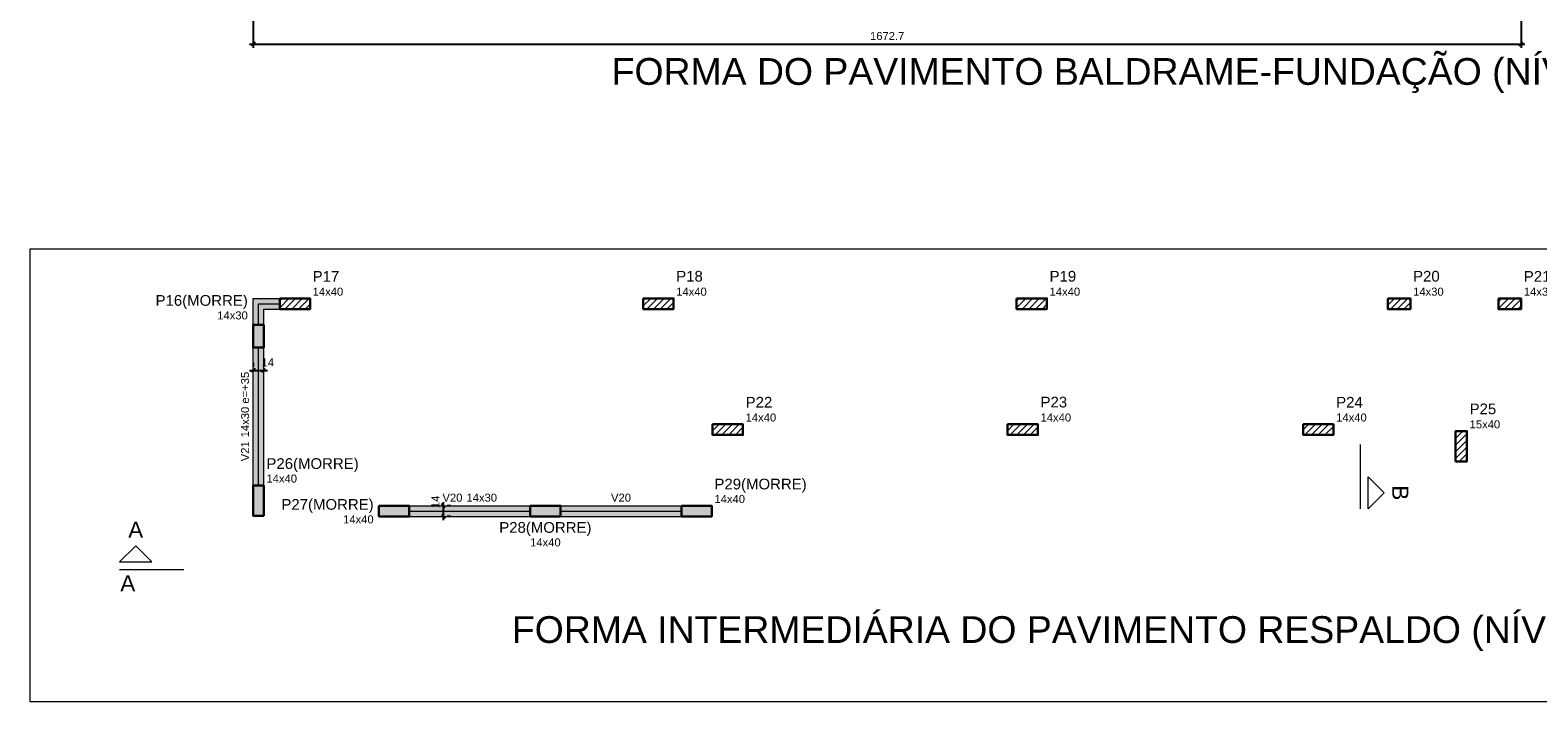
# Model space of a CAD drawing. Header units: millimetres. Extents: x 1434 to 2277, y -793 to -278.
# Tile 51 of 111: x 1658 to 1698, y -537 to -519. Entities that reach past the tile are written whole.
import ezdxf

# ---------------------------------------------------------------- set-up
doc = ezdxf.new("R2010")
doc.units = ezdxf.units.MM
doc.linetypes.add('DASHDOT', pattern=[25.4, 12.7, -6.35, 0, -6.35])
doc.linetypes.add('DOT', pattern=[6.35, 0, -6.35])
for name, color, linetype, lineweight in [('DT-Título', 250, 'Continuous', 20), ('FO-Cortes', 9, 'DASHDOT', 5), ('FO-Cotas', 5, 'Continuous', 5), ('FO-Eixos', 5, 'Continuous', 5), ('FO-Hachura pilar que morre', 106, 'Continuous', 5), ('FO-Hachura pilar que passa', 19, 'Continuous', 5), ('FO-Hachura viga', 43, 'Continuous', 5), ('FO-Pilares', 4, 'Continuous', 30), ('FO-Textos das vigas', 7, 'Continuous', 5), ('FO-Textos dos pilares', 7, 'Continuous', 5), ('FO-Títulos', 1, 'Continuous', 20), ('FO-Vigas', 1, 'Continuous', 20)]:
    doc.layers.add(name, color=color, linetype=linetype, lineweight=lineweight)
doc.styles.add('ARIAL', font='arial.ttf')
doc.styles.get("Standard").update_dxf_attribs({"font": 'arial.ttf'})
doc.dimstyles.new('UM_50.000000', dxfattribs={"dimtxt": 0.18, "dimasz": 0.1, "dimexe": 0.1, "dimexo": 0.2, "dimgap": 0, "dimtad": 1, "dimtih": 1, "dimtoh": 1, "dimdec": 1, "dimlfac": 50, "dimzin": 0, "dimdsep": 46, "dimtxsty": 'Standard', "dimcen": 0.09, "dimdle": 0.1, "dimadec": 1, "dimazin": 2, "dimtfac": 1, "dimtdec": 4, "dimtofl": 0, "dimtmove": 0, "dimatfit": 3, "dimfxl": 1, "dimtolj": 1, "dimarcsym": 0})
pattern_1 = [(45, (1664.26426, -531.72114), (-0.08838835, 0.08838835), [])]

# ---------------------------------------------------------------- blocks, each defined once
blk = doc.blocks.new('_Oblique')
at = {"color": 0, "linetype": 'ByBlock', "lineweight": -2}
blk.add_line((-0.5, -0.5), (0.5, 0.5), dxfattribs=at)
blk = doc.blocks.new('*D159')
at = {"layer": 'FO-Cotas', "color": 0, "lineweight": -2, "transparency": 16777216}
for p, q in [((1697.409, -512.04), (1697.409, -519.351)), ((1663.954, -517.49), (1663.954, -519.351)), ((1663.854, -519.251), (1697.509, -519.251))]:
    blk.add_line(p, q, dxfattribs=at)
at = {"layer": 'FO-Cotas', "color": 0, "lineweight": -2, "transparency": 16777216, "xscale": 0.1, "yscale": 0.1, "zscale": 0.1, "rotation": 180}
blk.add_blockref('_Oblique', (1663.954, -519.251), dxfattribs=at)
at = {"layer": 'FO-Cotas', "color": 0, "lineweight": -2, "transparency": 16777216, "xscale": 0.1, "yscale": 0.1, "zscale": 0.1}
blk.add_blockref('_Oblique', (1697.409, -519.251), dxfattribs=at)
at = {"layer": 'FO-Cotas', "color": 7, "transparency": 16777216, "insert": (1680.682, -519.039), "char_height": 0.2118, "attachment_point": 5, "rotation": 0.0057, "style": 'ARIAL'}
blk.add_mtext('\\A1;1672.7', dxfattribs=at)
blk = doc.blocks.new('*D843')
at = {"layer": 'FO-Cotas', "color": 0, "lineweight": -2, "transparency": 16777216}
for p, q in [((1663.854, -527.859), (1664.334, -527.859)), ((1663.954, -527.659), (1663.954, -527.759)), ((1664.234, -527.659), (1664.234, -527.759))]:
    blk.add_line(p, q, dxfattribs=at)
at = {"layer": 'FO-Cotas', "color": 0, "lineweight": -2, "transparency": 16777216, "xscale": 0.1, "yscale": 0.1, "zscale": 0.1, "rotation": 180}
blk.add_blockref('_Oblique', (1663.954, -527.859), dxfattribs=at)
at = {"layer": 'FO-Cotas', "color": 0, "lineweight": -2, "transparency": 16777216, "xscale": 0.1, "yscale": 0.1, "zscale": 0.1}
blk.add_blockref('_Oblique', (1664.234, -527.859), dxfattribs=at)
at = {"layer": 'FO-Cotas', "color": 7, "transparency": 16777216, "insert": (1664.34, -527.647), "char_height": 0.2118, "attachment_point": 5, "rotation": 0.0057, "style": 'ARIAL'}
blk.add_mtext('\\A1;14', dxfattribs=at)
blk = doc.blocks.new('*D844')
at = {"layer": 'FO-Cotas', "color": 0, "lineweight": -2, "transparency": 16777216}
for p, q in [((1668.974, -531.811), (1668.974, -531.331)), ((1669.174, -531.431), (1669.074, -531.431)), ((1669.174, -531.711), (1669.074, -531.711))]:
    blk.add_line(p, q, dxfattribs=at)
at = {"layer": 'FO-Cotas', "color": 0, "lineweight": -2, "transparency": 16777216, "xscale": 0.1, "yscale": 0.1, "zscale": 0.1}
for p, rotation in [((1668.974, -531.431), 90), ((1668.974, -531.711), 270)]:
    blk.add_blockref('_Oblique', p, dxfattribs=dict(at, rotation=rotation))
at = {"layer": 'FO-Cotas', "color": 7, "transparency": 16777216, "insert": (1668.762, -531.325), "char_height": 0.2118, "attachment_point": 5, "rotation": 90, "style": 'ARIAL'}
blk.add_mtext('\\A1;14', dxfattribs=at)

msp = doc.modelspace()

# ---------------------------------------------------------------- hatches: boundary and pattern name
at = {"layer": 'FO-Hachura pilar que morre', "linetype": 'Continuous'}
for points in [[(1664.2343, -526.6585), (1664.0943, -526.6585), (1663.9543, -526.6585), (1663.9543, -526.9585), (1663.9543, -527.2585), (1664.0943, -527.2585), (1664.2343, -527.2585), (1664.2343, -526.9585)], [(1664.2343, -530.8911), (1664.0943, -530.8911), (1663.9543, -530.8911), (1663.9543, -531.2911), (1663.9543, -531.6911), (1664.0943, -531.6911), (1664.2343, -531.6911), (1664.2343, -531.2911)], [(1667.2743, -531.4311), (1667.2743, -531.5711), (1667.2743, -531.7111), (1667.6743, -531.7111), (1668.0743, -531.7111), (1668.0743, -531.5711), (1668.0743, -531.4311), (1667.6743, -531.4311)], [(1671.2643, -531.4311), (1671.2643, -531.5711), (1671.2643, -531.7111), (1671.6643, -531.7111), (1672.0643, -531.7111), (1672.0643, -531.5711), (1672.0643, -531.4311), (1671.6643, -531.4311)], [(1675.2543, -531.4311), (1675.2543, -531.5711), (1675.2543, -531.7111), (1675.6543, -531.7111), (1676.0543, -531.7111), (1676.0543, -531.5711), (1676.0543, -531.4311), (1675.6543, -531.4311)]]:
    msp.add_hatch(color=256, dxfattribs=at).paths.add_polyline_path(points)
at = {"layer": 'FO-Hachura pilar que passa', "linetype": 'Continuous'}
h = msp.add_hatch(dxfattribs=at)
h.set_pattern_fill('ANSI31', color=256, style=0)
h.set_pattern_definition(pattern_1)
h.paths.add_polyline_path([(1664.6543, -525.9611), (1664.6543, -526.1011), (1664.6543, -526.2411), (1665.0543, -526.2411), (1665.4543, -526.2411), (1665.4543, -526.1011), (1665.4543, -525.9611), (1665.0543, -525.9611)])
h = msp.add_hatch(dxfattribs=at)
h.set_pattern_fill('ANSI31', color=256, style=0)
h.set_pattern_definition(pattern_1)
h.paths.add_polyline_path([(1674.2455, -525.9611), (1674.2455, -526.1011), (1674.2455, -526.2411), (1674.6455, -526.2411), (1675.0455, -526.2411), (1675.0455, -526.1011), (1675.0455, -525.9611), (1674.6455, -525.9611)])
h = msp.add_hatch(dxfattribs=at)
h.set_pattern_fill('ANSI31', color=256, style=0)
h.set_pattern_definition(pattern_1)
h.paths.add_polyline_path([(1684.0969, -525.9611), (1684.0969, -526.1011), (1684.0969, -526.2411), (1684.4969, -526.2411), (1684.8969, -526.2411), (1684.8969, -526.1011), (1684.8969, -525.9611), (1684.4969, -525.9611)])
h = msp.add_hatch(dxfattribs=at)
h.set_pattern_fill('ANSI31', color=256, style=0)
h.set_pattern_definition(pattern_1)
h.paths.add_polyline_path([(1693.8879, -525.9611), (1693.8879, -526.1011), (1693.8879, -526.2411), (1694.1879, -526.2411), (1694.4879, -526.2411), (1694.4879, -526.1011), (1694.4879, -525.9611), (1694.1879, -525.9611)])
h = msp.add_hatch(dxfattribs=at)
h.set_pattern_fill('ANSI31', color=256, style=0)
h.set_pattern_definition(pattern_1)
h.paths.add_polyline_path([(1696.8089, -525.9611), (1696.8089, -526.1011), (1696.8089, -526.2411), (1697.1089, -526.2411), (1697.4089, -526.2411), (1697.4089, -526.1011), (1697.4089, -525.9611), (1697.1089, -525.9611)])
h = msp.add_hatch(dxfattribs=at)
h.set_pattern_fill('ANSI31', color=256, style=0)
h.set_pattern_definition(pattern_1)
h.paths.add_polyline_path([(1676.0781, -529.2811), (1676.0781, -529.4211), (1676.0781, -529.5611), (1676.4781, -529.5611), (1676.8781, -529.5611), (1676.8781, -529.4211), (1676.8781, -529.2811), (1676.4781, -529.2811)])
h = msp.add_hatch(dxfattribs=at)
h.set_pattern_fill('ANSI31', color=256, style=0)
h.set_pattern_definition(pattern_1)
h.paths.add_polyline_path([(1683.8581, -529.2811), (1683.8581, -529.4211), (1683.8581, -529.5611), (1684.2581, -529.5611), (1684.6581, -529.5611), (1684.6581, -529.4211), (1684.6581, -529.2811), (1684.2581, -529.2811)])
h = msp.add_hatch(dxfattribs=at)
h.set_pattern_fill('ANSI31', color=256, style=0)
h.set_pattern_definition(pattern_1)
h.paths.add_polyline_path([(1691.6581, -529.2811), (1691.6581, -529.4211), (1691.6581, -529.5611), (1692.0581, -529.5611), (1692.4581, -529.5611), (1692.4581, -529.4211), (1692.4581, -529.2811), (1692.0581, -529.2811)])
h = msp.add_hatch(dxfattribs=at)
h.set_pattern_fill('ANSI31', color=256, style=0)
h.set_pattern_definition(pattern_1)
h.paths.add_polyline_path([(1695.6789, -530.2611), (1695.8289, -530.2611), (1695.9789, -530.2611), (1695.9789, -529.8611), (1695.9789, -529.4611), (1695.8289, -529.4611), (1695.6789, -529.4611), (1695.6789, -529.8611)])
at = {"layer": 'FO-Hachura viga', "linetype": 'Continuous'}
for points in [[(1664.6543, -525.9611), (1664.6543, -525.9611), (1663.9543, -525.9609), (1664.2343, -526.2411), (1664.6543, -526.2411), (1664.6543, -525.9611)], [(1664.2343, -526.2411), (1664.2343, -526.2411), (1663.9543, -525.9609), (1663.9543, -526.6585), (1664.2343, -526.6585), (1664.2343, -526.2411)], [(1664.2343, -527.2585), (1664.2343, -527.2585), (1663.9543, -527.2585), (1663.9543, -530.8911), (1664.2343, -530.8911), (1664.2343, -527.2585)], [(1671.2643, -531.4311), (1671.2643, -531.4311), (1668.0743, -531.4311), (1668.0743, -531.7111), (1671.2643, -531.7111), (1671.2643, -531.4311)], [(1675.2543, -531.4311), (1675.2543, -531.4311), (1672.0643, -531.4311), (1672.0643, -531.7111), (1675.2543, -531.7111), (1675.2543, -531.4311)]]:
    msp.add_hatch(color=256, dxfattribs=at).paths.add_polyline_path(points)

# ---------------------------------------------------------------- linework, layer by layer
at = {"layer": 'DT-Título', "color": 18, "true_color": 0x000000}
msp.add_lwpolyline([(1658.0708, -524.6556), (1703.9482, -524.6556), (1703.9482, -536.6022), (1658.0708, -536.6022)], close=True, dxfattribs=at)
at = {"layer": 'FO-Cortes', "ltscale": 0.2}
for p, q in [((1693.1623, -529.817), (1693.1623, -531.5114)), ((1662.1265, -533.1221), (1660.4321, -533.1221))]:
    msp.add_line(p, q, dxfattribs=at)
at = {"layer": 'FO-Cortes', "linetype": 'Continuous'}
for points in [[(1693.3741, -531.5114), (1693.3741, -530.6642), (1693.7977, -531.0878), (1693.3741, -531.5114)], [(1660.4321, -532.9103), (1661.2793, -532.9103), (1660.8557, -532.4867), (1660.4321, -532.9103)]]:
    msp.add_lwpolyline(points, close=True, dxfattribs=at)
at = {"layer": 'FO-Eixos'}
for p, q in [((1664.0943, -526.1011), (1664.6543, -526.1013)), ((1664.0943, -526.6585), (1664.0943, -526.1011)), ((1664.0943, -530.8911), (1664.0943, -527.2585)), ((1668.0743, -531.5711), (1671.2643, -531.5711)), ((1672.0643, -531.5711), (1675.2543, -531.5711))]:
    msp.add_line(p, q, dxfattribs=at)
at = {"layer": 'FO-Pilares'}
for points in [[(1664.6543, -525.9611), (1664.6543, -526.1011), (1664.6543, -526.2411), (1665.0543, -526.2411), (1665.4543, -526.2411), (1665.4543, -526.1011), (1665.4543, -525.9611), (1665.0543, -525.9611), (1664.6543, -525.9611)], [(1674.2455, -525.9611), (1674.2455, -526.1011), (1674.2455, -526.2411), (1674.6455, -526.2411), (1675.0455, -526.2411), (1675.0455, -526.1011), (1675.0455, -525.9611), (1674.6455, -525.9611), (1674.2455, -525.9611)], [(1684.0969, -525.9611), (1684.0969, -526.1011), (1684.0969, -526.2411), (1684.4969, -526.2411), (1684.8969, -526.2411), (1684.8969, -526.1011), (1684.8969, -525.9611), (1684.4969, -525.9611), (1684.0969, -525.9611)], [(1693.8879, -525.9611), (1693.8879, -526.1011), (1693.8879, -526.2411), (1694.1879, -526.2411), (1694.4879, -526.2411), (1694.4879, -526.1011), (1694.4879, -525.9611), (1694.1879, -525.9611), (1693.8879, -525.9611)], [(1696.8089, -525.9611), (1696.8089, -526.1011), (1696.8089, -526.2411), (1697.1089, -526.2411), (1697.4089, -526.2411), (1697.4089, -526.1011), (1697.4089, -525.9611), (1697.1089, -525.9611), (1696.8089, -525.9611)], [(1664.2343, -526.6585), (1664.0943, -526.6585), (1663.9543, -526.6585), (1663.9543, -526.9585), (1663.9543, -527.2585), (1664.0943, -527.2585), (1664.2343, -527.2585), (1664.2343, -526.9585), (1664.2343, -526.6585)], [(1676.0781, -529.2811), (1676.0781, -529.4211), (1676.0781, -529.5611), (1676.4781, -529.5611), (1676.8781, -529.5611), (1676.8781, -529.4211), (1676.8781, -529.2811), (1676.4781, -529.2811), (1676.0781, -529.2811)], [(1683.8581, -529.2811), (1683.8581, -529.4211), (1683.8581, -529.5611), (1684.2581, -529.5611), (1684.6581, -529.5611), (1684.6581, -529.4211), (1684.6581, -529.2811), (1684.2581, -529.2811), (1683.8581, -529.2811)], [(1691.6581, -529.2811), (1691.6581, -529.4211), (1691.6581, -529.5611), (1692.0581, -529.5611), (1692.4581, -529.5611), (1692.4581, -529.4211), (1692.4581, -529.2811), (1692.0581, -529.2811), (1691.6581, -529.2811)], [(1695.6789, -530.2611), (1695.8289, -530.2611), (1695.9789, -530.2611), (1695.9789, -529.8611), (1695.9789, -529.4611), (1695.8289, -529.4611), (1695.6789, -529.4611), (1695.6789, -529.8611), (1695.6789, -530.2611)], [(1664.2343, -530.8911), (1664.0943, -530.8911), (1663.9543, -530.8911), (1663.9543, -531.2911), (1663.9543, -531.6911), (1664.0943, -531.6911), (1664.2343, -531.6911), (1664.2343, -531.2911), (1664.2343, -530.8911)], [(1667.2743, -531.4311), (1667.2743, -531.5711), (1667.2743, -531.7111), (1667.6743, -531.7111), (1668.0743, -531.7111), (1668.0743, -531.5711), (1668.0743, -531.4311), (1667.6743, -531.4311), (1667.2743, -531.4311)], [(1671.2643, -531.4311), (1671.2643, -531.5711), (1671.2643, -531.7111), (1671.6643, -531.7111), (1672.0643, -531.7111), (1672.0643, -531.5711), (1672.0643, -531.4311), (1671.6643, -531.4311), (1671.2643, -531.4311)], [(1675.2543, -531.4311), (1675.2543, -531.5711), (1675.2543, -531.7111), (1675.6543, -531.7111), (1676.0543, -531.7111), (1676.0543, -531.5711), (1676.0543, -531.4311), (1675.6543, -531.4311), (1675.2543, -531.4311)]]:
    msp.add_lwpolyline(points, close=True, dxfattribs=at)
at = {"layer": 'FO-Vigas'}
for p, q in [((1663.9543, -525.9611), (1664.6543, -525.9612)), ((1663.9543, -526.6585), (1663.9543, -525.9611)), ((1664.2343, -526.2412), (1664.6543, -526.2413)), ((1664.2343, -526.6585), (1664.2343, -526.2412)), ((1663.9543, -530.8911), (1663.9543, -527.2585)), ((1664.2343, -530.8911), (1664.2343, -527.2585)), ((1668.0743, -531.4311), (1671.2643, -531.4311)), ((1672.0643, -531.4311), (1675.2543, -531.4311)), ((1668.0743, -531.7111), (1671.2643, -531.7111)), ((1672.0643, -531.7111), (1675.2543, -531.7111))]:
    msp.add_line(p, q, dxfattribs=at)

# ---------------------------------------------------------------- texts
at = {"layer": 'FO-Cortes', "linetype": 'DOT', "ltscale": 0.2, "insert": (1694.0095, -531.0878), "char_height": 0.4236, "width": 0.788985, "attachment_point": 8, "rotation": 270, "line_spacing_factor": 0.798, "style": 'ARIAL'}
msp.add_mtext('B', dxfattribs=at)
at = {"layer": 'FO-Cortes', "linetype": 'DOT', "ltscale": 0.2, "char_height": 0.4236, "attachment_point": 8, "line_spacing_factor": 0.798, "style": 'ARIAL'}
for insert, width in [((1660.8557, -532.2749), 0.788985), ((1660.6472, -533.6869), 0.792819)]:
    msp.add_mtext('A', dxfattribs=dict(at, insert=insert, width=width))
at = {"layer": 'FO-Textos das vigas', "char_height": 0.2118, "rotation": 90, "line_spacing_factor": 0.798, "style": 'ARIAL'}
for s, insert, width, attachment_point in [('14x30 e=+35', (1663.8484, -529.624), 3.443892, 7), ('V21', (1663.8484, -529.7299), 1.05102, 9)]:
    msp.add_mtext(s, dxfattribs=dict(at, insert=insert, width=width, attachment_point=attachment_point))
at = {"layer": 'FO-Textos das vigas', "char_height": 0.2118, "line_spacing_factor": 0.798, "style": 'ARIAL'}
for s, insert, width, attachment_point in [('V20', (1669.4761, -531.3252), 1.05102, 9), ('14x30', (1669.582, -531.3252), 1.603886, 7), ('V20', (1673.6593, -531.3252), 1.05102, 8)]:
    msp.add_mtext(s, dxfattribs=dict(at, insert=insert, width=width, attachment_point=attachment_point))
at = {"layer": 'FO-Textos dos pilares', "line_spacing_factor": 0.798, "style": 'ARIAL'}
for s, insert, char_height, width, attachment_point in [('P17', (1665.5249, -525.5199), 0.2824, 1.401361, 7), ('P18', (1675.1161, -525.5199), 0.2824, 1.401361, 7), ('P19', (1684.9675, -525.5199), 0.2824, 1.401361, 7), ('P20', (1694.5585, -525.5199), 0.2824, 1.401361, 7), ('P21', (1697.4795, -525.5199), 0.2824, 1.401361, 7), ('P16(MORRE)', (1663.8133, -526.2391), 0.2824, 4.852931, 9), ('14x40', (1665.5249, -525.8905), 0.2118, 1.603886, 7), ('14x40', (1675.1161, -525.8905), 0.2118, 1.603886, 7), ('14x40', (1684.9675, -525.8905), 0.2118, 1.603886, 7), ('14x30', (1694.5585, -525.8905), 0.2118, 1.603886, 7), ('14x30', (1697.4795, -525.8905), 0.2118, 1.603886, 7), ('14x30', (1663.8131, -526.5169), 0.2118, 1.603886, 9), ('P22', (1676.9487, -528.8399), 0.2824, 1.401361, 7), ('P23', (1684.7287, -528.8399), 0.2824, 1.401361, 7), ('P24', (1692.5287, -528.8399), 0.2824, 1.401361, 7), ('P25', (1696.0495, -529.0199), 0.2824, 1.401361, 7), ('14x40', (1676.9487, -529.2105), 0.2118, 1.603886, 7), ('14x40', (1684.7287, -529.2105), 0.2118, 1.603886, 7), ('14x40', (1692.5287, -529.2105), 0.2118, 1.603886, 7), ('15x40', (1696.0495, -529.3905), 0.2118, 1.603886, 7), ('P26(MORRE)', (1664.3053, -530.5431), 0.2824, 4.852931, 7), ('14x40', (1664.3049, -530.8205), 0.2118, 1.603886, 7), ('P29(MORRE)', (1676.1253, -531.0831), 0.2824, 4.852931, 7), ('P27(MORRE)', (1667.1333, -531.6201), 0.2824, 4.852931, 9), ('14x40', (1676.1249, -531.3605), 0.2118, 1.603886, 7), ('14x40', (1667.1331, -531.8977), 0.2118, 1.603886, 9), ('P28(MORRE)', (1671.6643, -532.2281), 0.2824, 4.852931, 8), ('14x40', (1671.6643, -532.5054), 0.2118, 1.603886, 8)]:
    msp.add_mtext(s, dxfattribs=dict(at, insert=insert, char_height=char_height, width=width, attachment_point=attachment_point))
at = {"layer": 'FO-Títulos', "char_height": 0.706, "attachment_point": 9, "line_spacing_factor": 0.798, "style": 'ARIAL'}
for s, insert, width in [('FORMA DO PAVIMENTO BALDRAME-FUNDAÇÃO (NÍVEL 24)', (1701.5213, -520.543), 56.5486), ('FORMA INTERMEDIÁRIA DO PAVIMENTO RESPALDO (NÍVEL 189)', (1701.5213, -535.2611), 61.82466)]:
    msp.add_mtext(s, dxfattribs=dict(at, insert=insert, width=width))

# ---------------------------------------------------------------- dimensions: what is measured, and where the dimension line sits
at = {"layer": 'FO-Cotas'}
for base, p1, p2, picture, middle in [((1697.4089, -519.2513), (1663.9543, -517.2898), (1697.4089, -511.8398), '*D159', (1680.6816, -519.0395)), ((1664.2343, -527.8585), (1663.9543, -527.8585), (1664.2343, -527.8585), '*D843', (1664.3402, -527.6467))]:
    dim = msp.add_linear_dim(base=base, p1=p1, p2=p2, dimstyle='UM_50.000000', override={"dimtxt": 0.2118, "dimasz": 0.1, "dimexe": 0.1, "dimexo": 0.2, "dimtad": 1, "dimtih": 0, "dimtoh": 0, "dimdec": 1, "dimlfac": 50, "dimzin": 8, "dimtxsty": 'ARIAL', "dimblk": 'Oblique', "dimblk1": 'Oblique', "dimblk2": 'Oblique', "dimsah": 1, "dimdle": 0.1, "dimse1": 0, "dimse2": 0, "dimclrt": 7, "dimadec": 1, "dimazin": 3, "dimtmove": 2, "dimldrblk": 'Oblique'}, dxfattribs=at)
    dim.commit()
    dim.dimension.update_dxf_attribs({"geometry": picture, "text_midpoint": middle, "dimtype": 160, "text_rotation": 0.00573})
dim = msp.add_linear_dim(base=(1668.9743, -531.4311), p1=(1668.9743, -531.7111), p2=(1668.9743, -531.4311), angle=90, dimstyle='UM_50.000000', override={"dimtxt": 0.2118, "dimasz": 0.1, "dimexe": 0.1, "dimexo": 0.2, "dimtad": 1, "dimtih": 0, "dimtoh": 0, "dimdec": 1, "dimlfac": 50, "dimzin": 8, "dimtxsty": 'ARIAL', "dimblk": 'Oblique', "dimblk1": 'Oblique', "dimblk2": 'Oblique', "dimsah": 1, "dimdle": 0.1, "dimse1": 0, "dimse2": 0, "dimclrt": 7, "dimadec": 1, "dimazin": 3, "dimtmove": 2, "dimldrblk": 'Oblique'}, dxfattribs=at)
dim.commit()
dim.dimension.update_dxf_attribs({"geometry": '*D844', "text_midpoint": (1668.7625, -531.3252), "dimtype": 160, "text_rotation": 90})

doc.saveas('drawing.dxf')
